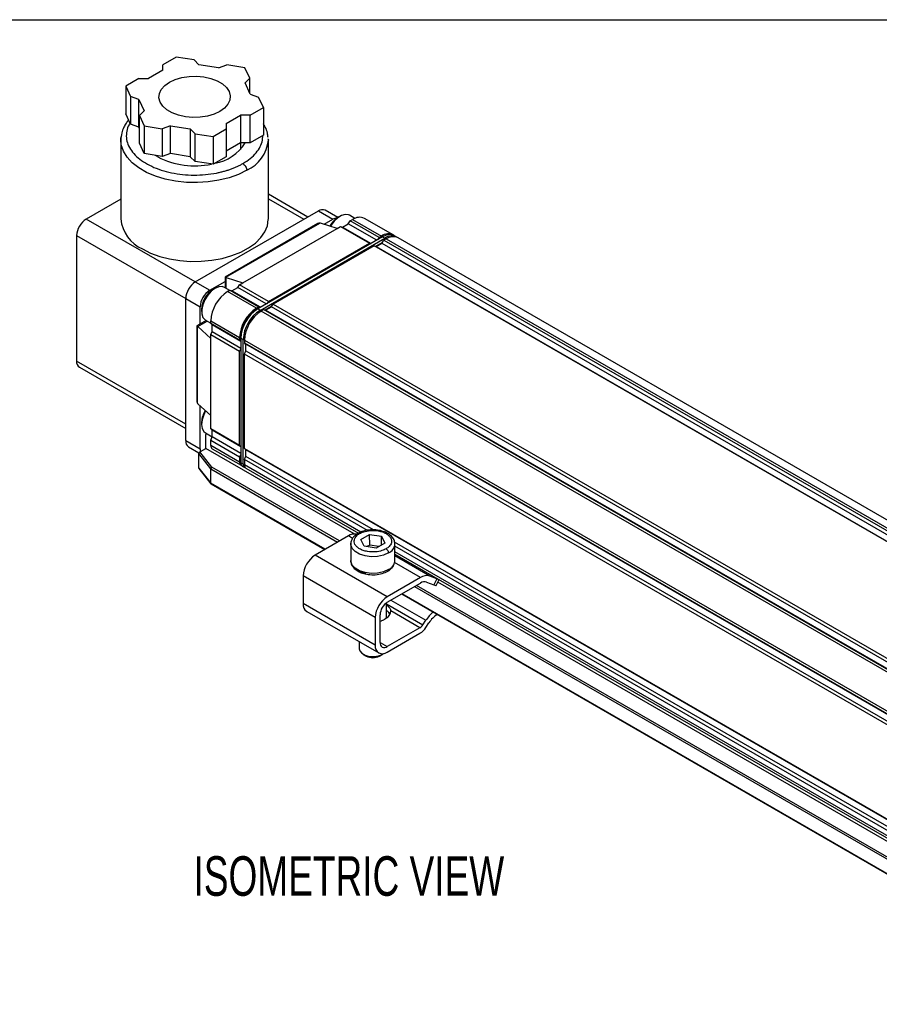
# Model space of a CAD drawing. Header units: millimetres. Extents: x 14 to 614, y 14 to 471.
# Tile 7 of 8: x 407 to 511, y 353 to 471. Entities that reach past the tile are written whole.
import ezdxf

# ---------------------------------------------------------------- set-up
doc = ezdxf.new("R2010")
doc.units = ezdxf.units.MM
doc.header["$LTSCALE"] = 2.25
doc.layers.add('DIMENSIONS', color=140, linetype='Continuous', lineweight=25)
doc.layers.add('TEXT', color=140, linetype='Continuous', lineweight=25)
doc.styles.add('SLDTEXTSTYLE0', font='TXT', dxfattribs={"width": 0.7})

msp = doc.modelspace()

# ---------------------------------------------------------------- linework, layer by layer
for p, q in [((426.235, 466.982), (424.649, 466.066)), ((424.649, 465.398), (424.649, 466.066)), ((428.402, 466.647), (426.235, 466.982)), ((428.402, 466.647), (428.981, 466.068)), ((431.352, 465.701), (428.981, 466.068)), ((431.352, 465.701), (432.354, 466.035)), ((434.521, 465.7), (432.354, 466.035)), ((424.649, 465.398), (422.913, 464.396)), ((435.102, 464.449), (434.521, 465.7)), ((421.756, 464.396), (420.169, 463.48)), ((421.756, 464.396), (422.913, 464.396)), ((435.102, 464.449), (434.523, 463.87)), ((435.159, 462.502), (434.523, 463.87)), ((435.102, 462.624), (435.102, 464.449)), ((420.169, 463.48), (420.75, 462.229)), ((420.169, 463.48), (420.169, 460.14)), ((435.159, 462.502), (436.161, 462.168)), ((421.752, 461.895), (420.75, 462.229)), ((420.75, 462.229), (420.75, 458.889)), ((421.752, 461.895), (422.387, 460.526)), ((421.752, 458.555), (421.752, 461.895)), ((436.741, 460.917), (436.161, 462.168)), ((420.75, 458.889), (420.169, 460.14)), ((421.809, 459.948), (422.387, 460.526)), ((435.155, 460.001), (436.741, 460.917)), ((436.741, 460.917), (436.741, 457.576)), ((421.752, 458.555), (420.75, 458.889)), ((421.809, 459.948), (422.39, 458.697)), ((421.809, 456.607), (421.809, 459.948)), ((432.262, 458.999), (433.998, 460.001)), ((432.262, 458.999), (432.262, 458.331)), ((435.155, 460.001), (433.998, 460.001)), ((433.998, 460.001), (433.998, 456.66)), ((435.155, 456.66), (435.155, 460.001)), ((421.809, 458.432), (421.752, 458.555)), ((422.39, 458.697), (424.557, 458.361)), ((422.39, 458.697), (422.39, 455.356)), ((425.559, 458.695), (424.557, 458.361)), ((424.557, 458.361), (424.557, 455.021)), ((425.559, 458.695), (427.93, 458.329)), ((425.559, 455.355), (425.559, 458.695)), ((428.508, 457.75), (427.93, 458.329)), ((427.93, 458.329), (427.93, 454.988)), ((428.508, 457.75), (430.676, 457.415)), ((428.508, 454.41), (428.508, 457.75)), ((430.676, 457.415), (432.262, 458.331)), ((432.262, 458.331), (432.262, 454.99)), ((419.578, 456.987), (419.578, 447.501)), ((422.39, 455.356), (421.809, 456.607)), ((430.676, 457.415), (430.676, 454.075)), ((433.998, 456.66), (432.262, 455.658)), ((435.155, 456.66), (433.998, 456.66)), ((434.019, 455.866), (434.019, 456.66)), ((436.741, 457.576), (435.155, 456.66)), ((437.333, 456.982), (437.315, 457.125)), ((437.33, 457.109), (437.333, 456.987)), ((437.333, 447.501), (437.333, 456.987)), ((424.557, 455.021), (422.39, 455.356)), ((425.559, 455.355), (424.557, 455.021)), ((427.93, 454.988), (425.559, 455.355)), ((424.03, 454.967), (423.737, 455.148)), ((428.508, 454.41), (427.93, 454.988)), ((430.676, 454.075), (428.508, 454.41)), ((432.262, 454.99), (430.676, 454.075)), ((419.578, 449.891), (415.409, 447.484)), ((442.096, 447.727), (437.333, 450.477)), ((437.333, 449.924), (441.617, 447.451)), ((428.542, 439.903), (443.353, 448.453)), ((443.353, 448.453), (445.089, 447.451)), ((445.684, 447.66), (444.171, 448.534)), ((428.542, 439.903), (415.409, 447.484)), ((444.041, 446.846), (445.089, 447.451)), ((445.967, 447.825), (445.736, 447.691)), ((446.951, 446.923), (447.183, 447.257)), ((447.758, 447.566), (447.113, 447.938)), ((447.183, 447.257), (447.472, 447.424)), ((450.654, 445.253), (447.183, 447.257)), ((447.472, 447.424), (450.943, 445.42)), ((452.375, 445.562), (448.904, 447.566)), ((443.306, 446.947), (432.136, 440.499)), ((432.199, 440.463), (443.523, 447)), ((434.281, 439.809), (445.621, 446.355)), ((445.621, 446.355), (443.596, 446.984)), ((445.621, 446.355), (446.026, 446.589)), ((446.026, 446.589), (449.497, 444.585)), ((446.026, 446.589), (446.257, 446.522)), ((446.257, 446.522), (446.951, 446.923)), ((446.257, 446.522), (449.702, 444.534)), ((450.396, 444.935), (446.951, 446.923)), ((414.252, 445.48), (414.252, 430.381)), ((414.252, 445.48), (427.385, 437.898)), ((451.09, 445.335), (436.048, 436.652)), ((436.333, 436.487), (451.375, 445.171)), ((451.037, 444.636), (450.271, 444.195)), ((450.654, 445.253), (450.458, 444.97)), ((450.943, 445.42), (450.654, 445.253)), ((451.001, 444.585), (451.037, 444.636)), ((451.037, 444.636), (451.232, 444.919)), ((451.09, 445.335), (451.375, 445.171)), ((451.522, 445.086), (451.232, 444.919)), ((451.232, 444.919), (566.941, 378.122)), ((451.375, 445.171), (451.448, 445.044)), ((451.522, 445.086), (567.23, 378.289)), ((452.806, 445.313), (452.522, 445.477)), ((568.662, 378.431), (452.953, 445.228)), ((437.347, 437.572), (449.497, 444.585)), ((450.075, 444.251), (437.926, 437.238)), ((449.693, 444.529), (449.497, 444.585)), ((565.784, 377.454), (450.075, 444.251)), ((450.075, 444.251), (450.271, 444.195)), ((450.271, 444.195), (450.307, 444.184)), ((450.307, 444.184), (451.001, 444.585)), ((450.307, 444.184), (565.989, 377.403)), ((451.001, 444.585), (566.683, 377.804)), ((428.542, 439.903), (430.278, 438.901)), ((430.278, 438.901), (432.136, 439.974)), ((432.136, 440.499), (432.136, 439.217)), ((432.256, 440.438), (434.281, 439.809)), ((432.256, 439.148), (432.256, 440.438)), ((430.925, 439.141), (430.694, 439.007)), ((432.696, 438.894), (432.071, 439.255)), ((432.43, 438.741), (432.719, 438.908)), ((435.901, 436.737), (432.43, 438.741)), ((432.719, 438.908), (436.19, 436.904)), ((432.719, 438.908), (432.951, 438.841)), ((432.951, 438.841), (433.645, 439.241)), ((436.395, 436.852), (432.951, 438.841)), ((433.645, 439.241), (433.876, 439.575)), ((437.089, 437.253), (433.645, 439.241)), ((433.876, 439.575), (434.281, 439.809)), ((437.347, 437.572), (433.876, 439.575)), ((427.385, 437.899), (429.121, 436.897)), ((427.385, 420.796), (427.385, 437.899)), ((437.347, 437.572), (437.152, 437.289)), ((429.121, 434.83), (429.121, 436.897)), ((429.306, 436.603), (429.306, 436.335)), ((436.19, 436.904), (435.901, 436.737)), ((436.048, 436.652), (435.901, 436.567)), ((436.333, 436.487), (436.048, 436.652)), ((436.386, 436.847), (436.19, 436.904)), ((436.333, 436.487), (436.407, 436.359)), ((436.769, 436.57), (436.48, 436.403)), ((552.188, 369.606), (436.48, 436.403)), ((552.477, 369.773), (436.769, 436.57)), ((436.769, 436.57), (436.965, 436.513)), ((437.73, 436.955), (436.965, 436.513)), ((436.965, 436.513), (437, 436.503)), ((437, 436.503), (437.695, 436.904)), ((552.682, 369.721), (437, 436.503)), ((437.695, 436.904), (437.73, 436.955)), ((553.376, 370.122), (437.695, 436.904)), ((437.73, 436.955), (437.926, 437.238)), ((437.926, 437.238), (553.634, 370.441)), ((429.846, 435.249), (428.735, 434.608)), ((428.848, 434.534), (429.965, 435.18)), ((429.78, 435.287), (430.405, 434.926)), ((430.405, 435.233), (433.876, 433.229)), ((430.405, 434.899), (430.405, 435.233)), ((428.735, 434.608), (428.735, 425.517)), ((428.797, 425.303), (428.797, 434.572)), ((430.405, 433.095), (428.848, 434.534)), ((433.876, 432.895), (430.405, 434.899)), ((430.579, 434.732), (430.405, 434.899)), ((434.023, 432.744), (430.579, 434.732)), ((430.579, 433.931), (430.579, 434.732)), ((430.405, 433.563), (430.579, 433.931)), ((430.405, 433.563), (433.876, 431.559)), ((430.405, 433.095), (430.405, 433.563)), ((430.405, 423.809), (430.405, 433.095)), ((430.579, 433.931), (434.023, 431.942)), ((433.876, 433.229), (433.876, 432.895)), ((433.876, 432.895), (434.023, 432.754)), ((434.023, 433.145), (434.023, 433.314)), ((434.023, 433.145), (434.308, 432.98)), ((434.023, 433.145), (434.023, 418.113)), ((434.308, 417.948), (434.308, 432.98)), ((434.308, 432.98), (434.456, 432.98)), ((434.455, 432.895), (550.163, 366.098)), ((434.455, 432.895), (434.455, 432.561)), ((434.023, 431.87), (433.876, 431.559)), ((434.455, 432.561), (550.163, 365.764)), ((434.602, 432.42), (434.455, 432.561)), ((434.628, 432.394), (434.602, 432.42)), ((434.602, 432.42), (434.602, 431.536)), ((434.602, 431.536), (434.628, 431.593)), ((550.31, 365.613), (434.628, 432.394)), ((434.628, 431.593), (434.628, 432.394)), ((434.628, 431.593), (550.31, 364.811)), ((433.876, 420.202), (433.876, 431.559)), ((434.455, 431.225), (434.602, 431.536)), ((550.163, 364.428), (434.455, 431.225)), ((434.455, 419.868), (434.455, 431.225)), ((427.385, 422.8), (414.252, 430.381)), ((414.591, 429.632), (427.385, 422.246)), ((428.848, 425.248), (430.405, 423.809)), ((429.121, 419.794), (429.121, 424.996)), ((430.405, 422.206), (430.405, 423.809)), ((429.306, 423.041), (429.306, 422.773)), ((433.876, 420.202), (430.405, 422.206)), ((430.579, 422.039), (430.405, 422.206)), ((429.78, 421.725), (430.579, 421.264)), ((429.826, 419.867), (429.826, 421.537)), ((430.405, 420.87), (430.579, 421.237)), ((434.023, 420.05), (430.579, 422.039)), ((430.579, 421.237), (430.579, 422.039)), ((434.023, 419.248), (430.579, 421.237)), ((427.385, 420.796), (429.121, 419.794)), ((427.724, 420.047), (428.979, 419.322)), ((429.157, 419.481), (429.826, 419.867)), ((447.684, 409.558), (429.826, 419.867)), ((430.405, 420.87), (433.876, 418.866)), ((430.405, 420.202), (430.405, 420.87)), ((433.876, 418.198), (430.405, 420.202)), ((430.574, 419.827), (434.046, 417.823)), ((433.876, 420.202), (434.023, 420.06)), ((434.455, 419.868), (550.163, 353.071)), ((434.602, 419.726), (434.455, 419.868)), ((430.405, 417.396), (428.956, 419.231)), ((428.956, 417.494), (428.956, 419.231)), ((429.08, 419.436), (429.157, 419.481)), ((430.542, 417.584), (429.08, 419.436)), ((434.023, 419.177), (433.876, 418.866)), ((433.876, 418.866), (433.876, 418.198)), ((434.455, 418.532), (434.602, 418.843)), ((434.628, 419.701), (434.602, 419.726)), ((434.602, 419.726), (434.602, 418.843)), ((434.602, 418.843), (434.628, 418.899)), ((550.31, 352.919), (434.628, 419.701)), ((434.628, 418.899), (434.628, 419.701)), ((449.982, 410.036), (434.628, 418.899)), ((428.956, 417.494), (430.405, 415.659)), ((428.973, 417.436), (430.424, 415.599)), ((430.405, 415.659), (430.405, 417.396)), ((430.405, 417.396), (445.678, 408.579)), ((445.909, 408.712), (430.542, 417.584)), ((434.308, 417.948), (434.023, 418.113)), ((434.193, 417.738), (434.477, 417.574)), ((434.308, 417.948), (434.455, 417.948)), ((449.26, 409.985), (434.455, 418.532)), ((434.455, 418.532), (434.455, 417.864)), ((448.471, 409.772), (434.455, 417.864)), ((434.624, 417.489), (448.193, 409.656)), ((444.174, 407.71), (430.405, 415.659)), ((430.445, 415.58), (444.126, 407.682)), ((446.967, 409.323), (442.971, 407.016)), ((447.481, 409.026), (446.967, 409.323)), ((448.481, 408.908), (449.529, 409.513)), ((449.529, 409.513), (450.962, 409.292)), ((449.537, 408.226), (449.529, 409.513)), ((450.944, 408.232), (450.962, 409.292)), ((450.962, 409.292), (451.346, 408.465)), ((447.254, 408.352), (447.262, 408.47)), ((447.254, 408.352), (447.254, 406.348)), ((448.864, 408.081), (448.481, 408.908)), ((450.297, 407.859), (448.864, 408.081)), ((449.537, 408.226), (449.196, 408.029)), ((450.638, 408.056), (449.537, 408.226)), ((451.346, 408.465), (450.297, 407.859)), ((535.016, 360.947), (452.524, 408.568)), ((452.572, 406.348), (452.572, 408.352)), ((534.304, 360.89), (452.572, 408.073)), ((451.649, 402.006), (442.971, 407.016)), ((533.513, 360.678), (452.572, 407.405)), ((452.572, 407.128), (533.235, 360.563)), ((456.761, 404.488), (452.572, 406.906)), ((455.646, 404.313), (452.527, 406.113)), ((450.203, 399.501), (441.524, 404.511)), ((441.524, 404.511), (441.524, 401.17)), ((457.607, 404.157), (456.761, 404.488)), ((455.646, 404.313), (451.649, 402.006)), ((451.649, 401.338), (455.646, 403.645)), ((454.935, 403.235), (530.724, 359.483)), ((530.955, 359.616), (455.166, 403.368)), ((456.389, 403.762), (457.235, 403.431)), ((457.607, 404.157), (457.235, 403.431)), ((457.534, 403.353), (457.894, 404.056)), ((532.73, 360.462), (457.739, 403.753)), ((453.382, 402.339), (529.171, 358.587)), ((529.219, 358.614), (453.43, 402.366)), ((450.203, 396.16), (441.524, 401.17)), ((451.55, 399.443), (451.55, 401.274)), ((451.55, 401.155), (455.943, 398.619)), ((452.098, 401.597), (456.308, 399.166)), ((441.948, 400.234), (450.626, 395.224)), ((450.781, 396.494), (450.781, 399.835)), ((455.582, 398.264), (452.062, 400.296)), ((450.203, 399.501), (450.203, 396.16)), ((450.897, 399.066), (450.781, 399.005)), ((450.995, 399.123), (450.897, 399.066)), ((451.533, 399.433), (451.435, 399.377)), ((455.943, 398.619), (456.308, 399.166)), ((456.305, 398.306), (456.67, 398.853)), ((455.582, 398.264), (451.649, 395.993)), ((451.649, 395.325), (455.582, 397.596)), ((448.277, 396.58), (448.277, 395.725)), ((450.781, 396.494), (451.649, 395.993)), ((448.756, 395.058), (449.103, 394.857)), ((450.723, 394.857), (451.071, 395.058)), ((451.07, 395.057), (451.213, 395.151))]:
    msp.add_line(p, q)
at = {"flags": 128}
for points in [[(429.567, 464.594), (430.406, 464.408), (431.159, 464.125), (431.794, 463.759), (432.283, 463.324), (432.605, 462.84), (432.745, 462.328), (432.698, 461.81), (432.466, 461.31), (432.058, 460.848), (431.493, 460.445), (430.795, 460.119), (429.995, 459.883), (429.127, 459.749), (428.231, 459.722), (427.344, 459.803), (426.505, 459.989), (425.752, 460.271), (425.117, 460.638), (424.628, 461.073), (424.306, 461.557), (424.166, 462.069), (424.213, 462.586), (424.445, 463.087), (424.853, 463.549), (425.418, 463.952), (426.116, 464.278), (426.916, 464.513), (427.783, 464.648), (428.68, 464.675), (429.567, 464.594)], [(419.578, 456.987), (419.584, 457.179), (419.603, 457.373)], [(434.733, 453.364), (433.727, 452.864), (432.603, 452.457), (431.387, 452.15), (430.106, 451.952), (428.787, 451.866), (427.461, 451.895), (426.158, 452.037), (424.905, 452.29), (423.732, 452.648), (422.665, 453.103), (421.727, 453.645), (420.939, 454.261), (420.319, 454.938), (419.881, 455.661), (419.634, 456.414), (419.578, 456.987)], [(422.178, 443.877), (423.159, 443.388), (424.253, 442.987), (425.436, 442.681), (426.684, 442.479), (427.969, 442.384), (429.265, 442.397), (430.544, 442.52), (431.778, 442.748), (432.941, 443.078), (434.008, 443.502), (434.958, 444.012), (435.768, 444.595), (436.423, 445.241), (436.908, 445.935), (437.213, 446.662), (437.331, 447.407), (437.333, 447.501)], [(447.113, 447.938), (446.992, 447.995), (446.597, 448.041), (446.151, 447.919), (445.69, 447.637), (445.252, 447.219), (444.871, 446.698), (444.816, 446.605)], [(432.071, 439.255), (431.783, 439.353), (431.362, 439.324), (430.904, 439.129), (430.449, 438.783), (430.032, 438.315), (429.688, 437.762), (429.443, 437.17), (429.319, 436.585), (429.325, 436.056), (429.461, 435.626), (429.715, 435.328), (429.78, 435.287)], [(429.786, 424.381), (429.548, 423.897), (429.364, 423.303), (429.306, 422.741), (429.379, 422.258), (429.578, 421.892), (429.78, 421.725)], [(451.794, 407.267), (451.188, 407.005), (450.478, 406.852), (449.724, 406.821), (448.984, 406.914), (448.32, 407.123), (447.785, 407.432), (447.422, 407.816), (447.261, 408.243), (447.254, 408.352)], [(451.794, 405.262), (451.188, 405.001), (450.478, 404.848), (449.724, 404.817), (448.984, 404.91), (448.32, 405.119), (447.785, 405.428), (447.422, 405.811), (447.261, 406.238), (447.254, 406.348)], [(457.235, 403.431), (457.386, 403.376), (457.486, 403.349), (457.532, 403.35), (457.534, 403.353)], [(448.277, 395.725), (448.333, 395.481), (448.573, 395.184), (448.975, 394.952), (449.49, 394.813), (450.056, 394.784), (450.605, 394.869), (451.07, 395.057)]]:
    msp.add_lwpolyline(points, dxfattribs=at)
for centre, radius, start, end in [((429.997, 459.438), 5.32, 279.71395, 328.52795), ((432.96, 457.38), 4.391, 293.81514, 354.86472), ((428.455, 463.492), 9.606, 242.56797, 282.20605), ((443.832, 447.784), 0.823, 65.69288, 125.61758), ((416.764, 445.366), 2.515, 122.60548, 177.39452), ((423.967, 447.905), 4.407, 185.26392, 246.05622), ((447.219, 445.302), 2.812, 121.82088, 151.83669), ((445.634, 446.589), 1.02, 91.61034, 122.32423), ((448.311, 446.253), 1.44, 65.69288, 125.61758), ((451.766, 444.355), 1.346, 59.63611, 127.6786), ((451.929, 444.165), 1.44, 65.69288, 125.61758), ((452.198, 444.106), 1.346, 59.63611, 127.6786), ((452.361, 443.915), 1.44, 65.69288, 125.61758), ((429.897, 437.784), 2.515, 122.60548, 177.39452), ((431.633, 436.782), 2.515, 122.60548, 177.39452), ((432.244, 436.51), 2.94, 121.81894, 178.18644), ((434.801, 435.033), 4.401, 122.60548, 177.39452), ((438.273, 433.029), 4.401, 122.60548, 177.39452), ((438.419, 432.944), 4.401, 122.60548, 177.39452), ((438.1, 433.129), 4.081, 122.60548, 177.39452), ((438.704, 432.78), 4.401, 122.60548, 177.39452), ((438.851, 432.695), 4.401, 122.60548, 177.39452), ((415.031, 430.282), 0.785, 172.74417, 235.94365), ((432.169, 422.936), 2.865, 148.44331, 177.89878), ((430.076, 421.548), 0.25, 148.893, 182.55119), ((428.187, 420.707), 0.807, 173.70115, 234.98667), ((430.382, 419.783), 1.262, 179.52731, 193.8695), ((430.806, 420.157), 0.403, 173.70115, 234.98667), ((434.25, 418.148), 0.377, 172.45185, 250.7783), ((434.412, 418.063), 0.392, 172.74417, 235.94365), ((434.682, 417.899), 0.377, 172.45185, 250.7783), ((434.844, 417.814), 0.392, 172.74417, 235.94365), ((447.746, 408.112), 1.44, 81.54338, 122.7576), ((451.263, 408.469), 1.314, 293.79534, 354.88452), ((444.665, 404.368), 3.143, 122.60548, 177.39452), ((451.263, 406.465), 1.314, 293.79534, 354.88452), ((449.293, 406.736), 1.936, 229.9932, 262.4274), ((456.387, 403.23), 1.312, 73.44019, 124.40371), ((456.14, 402.923), 0.875, 73.44019, 124.40371), ((458.102, 405.25), 1.2, 245.62448, 258.42813), ((453.343, 399.358), 3.143, 122.60548, 177.39452), ((442.497, 401.046), 0.981, 172.74417, 235.94365), ((452.665, 399.749), 1.886, 122.60548, 177.39452), ((451.196, 400.234), 0.869, 292.85477, 4.08578), ((460.555, 396.365), 5.088, 131.82578, 146.59295), ((459.585, 396.979), 3.466, 123.61077, 147.25938), ((450.347, 400.753), 1.754, 291.66932, 308.3253), ((454.987, 399.231), 1.136, 301.60274, 327.3774), ((454.392, 399.53), 2.272, 301.60274, 327.3774), ((451.084, 396.017), 0.893, 170.78596, 309.20329), ((451.31, 396.409), 0.536, 170.78596, 309.20329), ((449.913, 396.372), 1.718, 241.87054, 298.12409)]:
    msp.add_arc(centre, radius, start, end)
for centre, major_axis, ratio, start_param, end_param in [((443.306, 446.475), (0.289, 0.501), 0.5773346, 0.2269334, 0.7853575), ((443.306, 446.818), (0.408, 0.067), 0.4344249, 0.7137739, 0.9406667), ((432.546, 440.263), (0.409, -0.236), 0.0000704, 2.5831279, 3.1416333), ((432.546, 440.605), (0.408, 0.067), 0.4344249, 3.6284738, 3.8553666), ((429.144, 434.372), (0.409, -0.236), 0.0000704, 2.5831279, 3.141552), ((428.848, 434.2), (-0.146, 0.387), 0.4345188, 5.5695037, 5.7963965), ((429.144, 425.753), (0.289, 0.501), 0.5773346, 2.3562351, 2.9147405), ((428.848, 425.582), (-0.146, 0.387), 0.4345188, 2.2010183, 2.4279111), ((429.08, 419.302), (0.093, 0.142), 0.5749311, 0.8504216, 2.4212179), ((429.08, 417.565), (0.093, 0.142), 0.5749311, 2.4212179, 2.9516965), ((430.542, 417.45), (0.108, 0.125), 0.6684067, 0.9128173, 2.4836136), ((430.542, 415.713), (0.108, 0.125), 0.6684067, 2.4836136, 3.2690931)]:
    msp.add_ellipse(centre, major_axis=major_axis, ratio=ratio, start_param=start_param, end_param=end_param)
for points, knots in [([(420.505, 459.416), (420.499, 459.41), (420.388, 459.288), (420.192, 458.995), (419.895, 458.484), (419.639, 457.8), (419.6, 457.281), (419.578, 456.993)], [0, 0, 0, 0, 0.0088618, 0.1740603, 0.3880575, 0.660671, 1, 1, 1, 1]), ([(420.683, 459.033), (420.64, 458.97), (420.426, 458.662), (420.259, 458.065), (420.203, 457.27), (420.395, 456.478), (420.809, 455.716), (421.439, 455.004), (422.265, 454.364), (423.265, 453.812), (424.41, 453.364), (425.669, 453.032), (427.006, 452.826), (428.383, 452.754), (429.767, 452.807), (430.652, 452.953), (431.094, 453.026)], [0, 0, 0, 0, 0.0191196, 0.0945719, 0.1700243, 0.2454766, 0.3209289, 0.3963813, 0.4718336, 0.547286, 0.6227383, 0.6981906, 0.773643, 0.8490953, 0.9245477, 1, 1, 1, 1]), ([(437.292, 457.309), (437.278, 457.481), (437.242, 457.901), (437.038, 458.446), (436.82, 458.802), (436.741, 458.929)], [0, 0, 0, 0, 0.3098753, 0.7534391, 1, 1, 1, 1]), ([(434.27, 454.165), (434.579, 454.362), (435.197, 454.755), (435.894, 455.448), (436.385, 456.193), (436.652, 456.895), (436.653, 457.343), (436.653, 457.525)], [0, 0, 0, 0, 0.2133109, 0.4266219, 0.6399328, 0.8532437, 1, 1, 1, 1]), ([(431.094, 453.026), (431.168, 453.041), (431.317, 453.071), (431.536, 453.12), (431.754, 453.173), (432.04, 453.248), (432.39, 453.351), (432.798, 453.488), (433.191, 453.638), (433.569, 453.801), (433.87, 453.947), (434.102, 454.07), (434.214, 454.133), (434.27, 454.165)], [0, 0, 0, 0, 0.06250729, 0.12497813, 0.18746391, 0.250016, 0.37495149, 0.50000643, 0.62494192, 0.74999687, 0.874992, 0.93746619, 1, 1, 1, 1]), ([(434.27, 454.165), (434.324, 454.134), (434.383, 454.088), (434.497, 453.97), (434.552, 453.898), (434.642, 453.742), (434.678, 453.658), (434.723, 453.5), (434.733, 453.427), (434.733, 453.364)], [0, 0, 0, 0, 0.25, 0.25, 0.5, 0.5, 0.75, 0.75, 1, 1, 1, 1]), ([(448.118, 409.625), (448.013, 409.557), (447.786, 409.41), (447.514, 409.12), (447.3, 408.761), (447.27, 408.497), (447.254, 408.357)], [0, 0, 0, 0, 0.19835981, 0.42987256, 0.69706418, 1, 1, 1, 1]), ([(451.504, 407.768), (451.372, 407.691), (451.206, 407.614), (450.785, 407.481), (450.528, 407.425), (449.934, 407.376), (449.596, 407.384), (449.089, 407.473), (448.922, 407.515), (448.604, 407.624), (448.455, 407.691), (448.19, 407.844), (448.074, 407.93), (447.885, 408.114), (447.812, 408.21), (447.658, 408.503), (447.643, 408.698), (447.728, 409.041), (447.825, 409.189), (448.056, 409.432), (448.19, 409.528), (448.322, 409.605)], [0, 0, 0, 0, 0.125, 0.125, 0.25, 0.25, 0.375, 0.375, 0.4375, 0.4375, 0.5, 0.5, 0.5625, 0.5625, 0.625, 0.625, 0.75, 0.75, 0.875, 0.875, 1, 1, 1, 1]), ([(452.572, 408.347), (452.551, 408.517), (452.507, 408.859), (452.18, 409.299), (451.724, 409.64), (451.151, 409.89), (450.443, 410.049), (449.61, 410.074), (448.771, 409.938), (448.33, 409.726), (448.118, 409.625)], [0, 0, 0, 0, 0.1178351, 0.2364272, 0.3507529, 0.4579039, 0.5800532, 0.7210832, 0.8658045, 1, 1, 1, 1]), ([(448.122, 409.619), (448.127, 409.625), (448.153, 409.651), (448.226, 409.648), (448.291, 409.619), (448.322, 409.605)], [0, 0, 0, 0, 0.1252976, 0.5796837, 1, 1, 1, 1]), ([(448.322, 409.605), (448.455, 409.681), (448.621, 409.758), (449.042, 409.892), (449.298, 409.947), (449.892, 409.996), (450.231, 409.988), (450.737, 409.899), (450.905, 409.857), (451.222, 409.748), (451.372, 409.681), (451.637, 409.528), (451.753, 409.442), (451.941, 409.259), (452.014, 409.162), (452.169, 408.869), (452.183, 408.674), (452.098, 408.331), (452.001, 408.183), (451.771, 407.94), (451.637, 407.844), (451.504, 407.768)], [0, 0, 0, 0, 0.125, 0.125, 0.25, 0.25, 0.375, 0.375, 0.4375, 0.4375, 0.5, 0.5, 0.5625, 0.5625, 0.625, 0.625, 0.75, 0.75, 0.875, 0.875, 1, 1, 1, 1]), ([(451.504, 407.768), (451.538, 407.748), (451.575, 407.72), (451.646, 407.646), (451.681, 407.601), (451.737, 407.503), (451.759, 407.451), (451.787, 407.352), (451.794, 407.306), (451.794, 407.267)], [0, 0, 0, 0, 0.25, 0.25, 0.5, 0.5, 0.75, 0.75, 1, 1, 1, 1]), ([(447.254, 406.353), (447.276, 406.183), (447.319, 405.841), (447.647, 405.401), (448.103, 405.059), (448.675, 404.81), (449.383, 404.651), (450.217, 404.626), (451.055, 404.762), (451.497, 404.973), (451.709, 405.075)], [0, 0, 0, 0, 0.1178351, 0.2364272, 0.3507529, 0.4579039, 0.5800532, 0.7210832, 0.8658045, 1, 1, 1, 1]), ([(451.709, 405.075), (451.814, 405.143), (452.041, 405.29), (452.311, 405.58), (452.51, 405.903), (452.538, 406.129), (452.551, 406.232)], [0, 0, 0, 0, 0.215711, 0.467475, 0.7580387, 1, 1, 1, 1]), ([(451.794, 405.262), (451.788, 405.219), (451.776, 405.129), (451.725, 405.067), (451.685, 405.065), (451.684, 405.065)], [0, 0, 0, 0, 0.47399619, 0.98641336, 1, 1, 1, 1]), ([(451.55, 400.989), (451.643, 400.93), (451.864, 400.791), (452.01, 400.506), (452.05, 400.346), (452.062, 400.296)], [0, 0, 0, 0, 0.3340114, 0.7918093, 1, 1, 1, 1]), ([(451.964, 399.845), (451.945, 399.893), (451.877, 400.062), (451.714, 400.237), (451.55, 400.301), (451.55, 400.301)], [0, 0, 0, 0, 0.2868529, 0.9994905, 1, 1, 1, 1])]:
    msp.add_open_spline(points, degree=3, knots=knots)
at = {"layer": 'TEXT'}
msp.add_line((14.287, 471.487), (614.362, 471.487), dxfattribs=at)

# ---------------------------------------------------------------- texts
at = {"layer": 'DIMENSIONS', "insert": (428.328, 370.75), "char_height": 4.7625, "attachment_point": 1, "style": 'SLDTEXTSTYLE0'}
msp.add_mtext('ISOMETRIC VIEW', dxfattribs=at)

doc.saveas('drawing.dxf')
